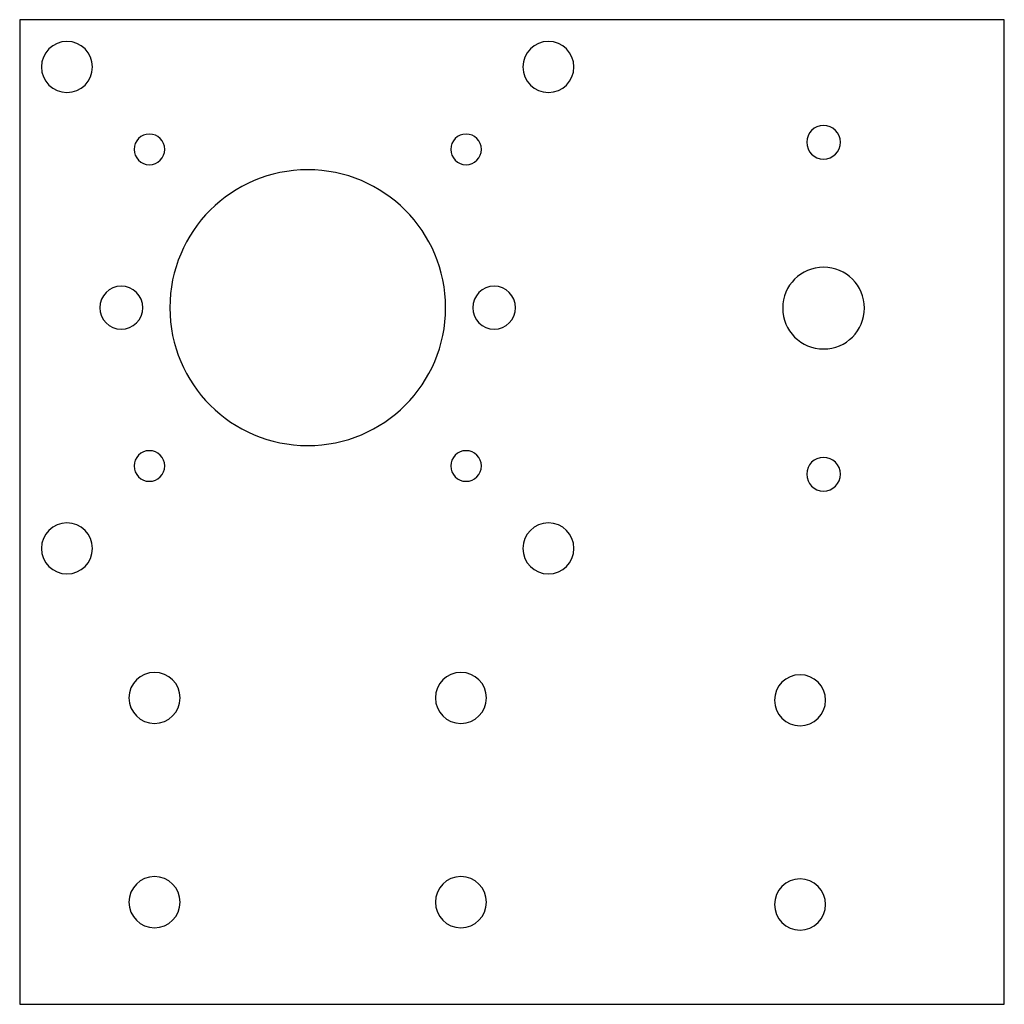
# Model space of a CAD drawing. Extents: x 1425.1 to 1521.5, y -250.4 to -154.
import ezdxf

# ---------------------------------------------------------------- set-up
doc = ezdxf.new("R2010")
doc.units = 0
doc.layers.add('INDIVIDUAL_PIECES_TO_LASER', color=7, linetype='CONTINUOUS')

msp = doc.modelspace()

# ---------------------------------------------------------------- linework, layer by layer
at = {"layer": 'INDIVIDUAL_PIECES_TO_LASER'}
msp.add_lwpolyline([(1425.122, -154.041), (1425.122, -250.439), (1521.521, -250.439), (1521.521, -154.041), (1425.122, -154.041)], dxfattribs=at)
for points in [[(1429.749, -161.17), (1428.369, -161.17), (1427.249, -160.05), (1427.249, -158.67), (1427.249, -157.289), (1428.369, -156.17), (1429.749, -156.17), (1431.13, -156.17), (1432.249, -157.289), (1432.249, -158.67), (1432.249, -160.05), (1431.13, -161.17), (1429.749, -161.17)], [(1476.889, -161.17), (1475.509, -161.17), (1474.389, -160.05), (1474.389, -158.67), (1474.389, -157.289), (1475.509, -156.17), (1476.889, -156.17), (1478.269, -156.17), (1479.389, -157.289), (1479.389, -158.67), (1479.389, -160.05), (1478.269, -161.17), (1476.889, -161.17)], [(1503.823, -164.392), (1504.734, -164.392), (1505.473, -165.13), (1505.473, -166.042), (1505.473, -166.953), (1504.734, -167.692), (1503.823, -167.692), (1502.913, -167.692), (1502.174, -166.953), (1502.174, -166.042), (1502.174, -165.13), (1502.913, -164.392), (1503.823, -164.392)], [(1437.822, -165.236), (1438.65, -165.236), (1439.322, -165.908), (1439.322, -166.736), (1439.322, -167.564), (1438.65, -168.236), (1437.822, -168.236), (1436.994, -168.236), (1436.322, -167.564), (1436.322, -166.736), (1436.322, -165.908), (1436.994, -165.236), (1437.822, -165.236)], [(1468.822, -165.236), (1469.65, -165.236), (1470.322, -165.908), (1470.322, -166.736), (1470.322, -167.564), (1469.65, -168.236), (1468.822, -168.236), (1467.993, -168.236), (1467.322, -167.564), (1467.322, -166.736), (1467.322, -165.908), (1467.993, -165.236), (1468.822, -165.236)], [(1453.321, -195.736), (1445.866, -195.736), (1439.822, -189.692), (1439.822, -182.236), (1439.822, -174.78), (1445.866, -168.736), (1453.321, -168.736), (1460.778, -168.736), (1466.821, -174.78), (1466.821, -182.236), (1466.821, -189.692), (1460.778, -195.736), (1453.321, -195.736)], [(1503.823, -186.281), (1501.614, -186.281), (1499.823, -184.491), (1499.823, -182.282), (1499.823, -180.072), (1501.614, -178.281), (1503.823, -178.281), (1506.033, -178.281), (1507.824, -180.072), (1507.824, -182.282), (1507.824, -184.491), (1506.033, -186.281), (1503.823, -186.281)], [(1432.972, -182.236), (1432.972, -181.076), (1433.912, -180.136), (1435.071, -180.136), (1436.231, -180.136), (1437.172, -181.076), (1437.172, -182.236), (1437.172, -183.396), (1436.231, -184.336), (1435.071, -184.336), (1433.912, -184.336), (1432.972, -183.396), (1432.972, -182.236)], [(1471.572, -184.336), (1470.412, -184.336), (1469.472, -183.396), (1469.472, -182.236), (1469.472, -181.076), (1470.412, -180.136), (1471.572, -180.136), (1472.731, -180.136), (1473.672, -181.076), (1473.672, -182.236), (1473.672, -183.396), (1472.731, -184.336), (1471.572, -184.336)], [(1439.322, -197.736), (1439.322, -198.564), (1438.65, -199.236), (1437.822, -199.236), (1436.994, -199.236), (1436.322, -198.564), (1436.322, -197.736), (1436.322, -196.908), (1436.994, -196.236), (1437.822, -196.236), (1438.65, -196.236), (1439.322, -196.908), (1439.322, -197.736)], [(1468.822, -196.236), (1469.65, -196.236), (1470.322, -196.908), (1470.322, -197.736), (1470.322, -198.564), (1469.65, -199.236), (1468.822, -199.236), (1467.993, -199.236), (1467.322, -198.564), (1467.322, -197.736), (1467.322, -196.908), (1467.993, -196.236), (1468.822, -196.236)], [(1503.823, -200.192), (1502.913, -200.192), (1502.174, -199.453), (1502.174, -198.542), (1502.174, -197.63), (1502.913, -196.892), (1503.823, -196.892), (1504.734, -196.892), (1505.473, -197.63), (1505.473, -198.542), (1505.473, -199.453), (1504.734, -200.192), (1503.823, -200.192)], [(1429.749, -208.31), (1428.369, -208.31), (1427.249, -207.19), (1427.249, -205.809), (1427.249, -204.429), (1428.369, -203.31), (1429.749, -203.31), (1431.13, -203.31), (1432.249, -204.429), (1432.249, -205.809), (1432.249, -207.19), (1431.13, -208.31), (1429.749, -208.31)], [(1476.889, -208.31), (1475.509, -208.31), (1474.389, -207.19), (1474.389, -205.809), (1474.389, -204.429), (1475.509, -203.31), (1476.889, -203.31), (1478.269, -203.31), (1479.389, -204.429), (1479.389, -205.809), (1479.389, -207.19), (1478.269, -208.31), (1476.889, -208.31)], [(1438.322, -222.939), (1436.941, -222.939), (1435.822, -221.82), (1435.822, -220.439), (1435.822, -219.058), (1436.941, -217.939), (1438.322, -217.939), (1439.702, -217.939), (1440.822, -219.058), (1440.822, -220.439), (1440.822, -221.82), (1439.702, -222.939), (1438.322, -222.939)], [(1468.322, -222.939), (1466.941, -222.939), (1465.822, -221.82), (1465.822, -220.439), (1465.822, -219.058), (1466.941, -217.939), (1468.322, -217.939), (1469.702, -217.939), (1470.822, -219.058), (1470.822, -220.439), (1470.822, -221.82), (1469.702, -222.939), (1468.322, -222.939)], [(1501.521, -223.167), (1500.14, -223.167), (1499.021, -222.047), (1499.021, -220.667), (1499.021, -219.286), (1500.14, -218.167), (1501.521, -218.167), (1502.902, -218.167), (1504.021, -219.286), (1504.021, -220.667), (1504.021, -222.047), (1502.902, -223.167), (1501.521, -223.167)], [(1438.322, -242.939), (1436.941, -242.939), (1435.822, -241.82), (1435.822, -240.439), (1435.822, -239.058), (1436.941, -237.939), (1438.322, -237.939), (1439.702, -237.939), (1440.822, -239.058), (1440.822, -240.439), (1440.822, -241.82), (1439.702, -242.939), (1438.322, -242.939)], [(1468.322, -242.939), (1466.941, -242.939), (1465.822, -241.82), (1465.822, -240.439), (1465.822, -239.058), (1466.941, -237.939), (1468.322, -237.939), (1469.702, -237.939), (1470.822, -239.058), (1470.822, -240.439), (1470.822, -241.82), (1469.702, -242.939), (1468.322, -242.939)], [(1501.521, -243.167), (1500.14, -243.167), (1499.021, -242.047), (1499.021, -240.667), (1499.021, -239.286), (1500.14, -238.167), (1501.521, -238.167), (1502.902, -238.167), (1504.021, -239.286), (1504.021, -240.667), (1504.021, -242.047), (1502.902, -243.167), (1501.521, -243.167)]]:
    msp.add_open_spline(points, degree=3, knots=[0, 0, 0, 0, 1, 1, 1, 2, 2, 2, 3, 3, 3, 4, 4, 4, 4], dxfattribs=at)

doc.saveas('drawing.dxf')
